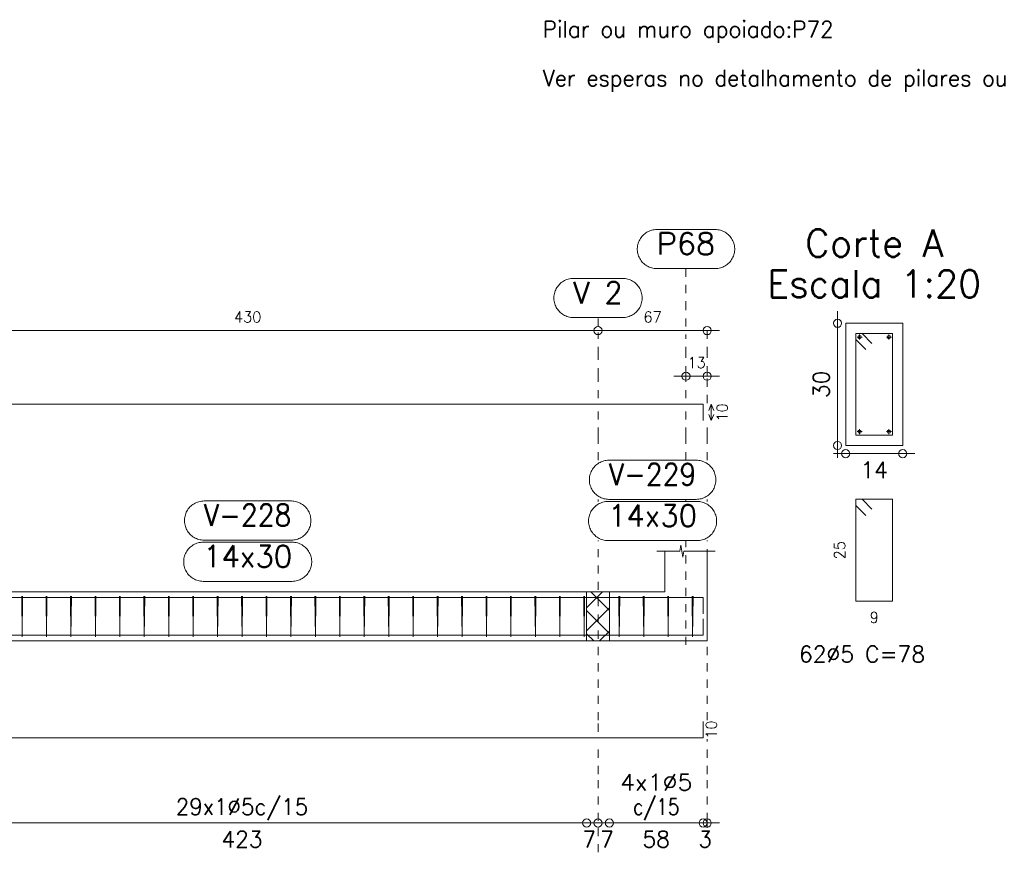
# Model space of a CAD drawing. Header units: millimetres. Extents: x -80 to 444, y 0 to 170.
# Tile 85 of 133: x 218 to 230, y 80 to 90. Entities that reach past the tile are written whole.
import ezdxf
from ezdxf.enums import TextEntityAlignment as Align

# ---------------------------------------------------------------- set-up
doc = ezdxf.new("R2010")
doc.units = ezdxf.units.MM
doc.linetypes.add('CYPE_PUNTO', pattern=[0.075, 0, -0.075])
for name, color, linetype, lineweight in [('ARM_COMPRIMENTOS', 3, 'Continuous', 0), ('ARM_DENTRO_VIGA', 4, 'Continuous', 15), ('ARM_ESTRIBOS', 3, 'Continuous', 0), ('COT_COTAS', 3, 'Continuous', 0), ('COT_EST', 3, 'Continuous', 0), ('COT_LIN_APOIOS', 2, 'CYPE_PUNTO', 0), ('COT_LIN_AUX_COTA', 2, 'CYPE_PUNTO', 0), ('REF_ESCALA', 3, 'Continuous', 0), ('REF_NOME', 3, 'Continuous', 0), ('REF_REFERENCIA', 3, 'Continuous', 0), ('SEC_CONTORNOS', 2, 'Continuous', 9), ('SEC_DIM_VIGA', 3, 'Continuous', 0), ('TEXTO_REF_NOME', 3, 'Continuous', 0), ('TEXTO_REF_REFERENCIA', 3, 'Continuous', 0), ('TXT_EST', 3, 'Continuous', 0)]:
    doc.layers.add(name, color=color, linetype=linetype, lineweight=lineweight)
doc.styles.add('CYPETXT', font='romans', dxfattribs={"height": 0.2})

msp = doc.modelspace()

# ---------------------------------------------------------------- linework, layer by layer
at = {"layer": 'ARM_COMPRIMENTOS'}
for p, q in [((226.1606, 85.2694), (226.1306, 85.1944)), ((226.1606, 85.2694), (226.1906, 85.1944)), ((226.1606, 85.2694), (226.1606, 85.0694)), ((226.1606, 85.0694), (226.1306, 85.1444)), ((226.1606, 85.0694), (226.1906, 85.1444))]:
    msp.add_line(p, q, dxfattribs=at)
at = {"layer": 'ARM_DENTRO_VIGA'}
for p, q in [((227.9511, 86.0944), (228.0111, 86.0944)), ((227.9811, 86.1244), (227.9811, 86.0644)), ((228.3111, 86.0944), (228.3711, 86.0944)), ((228.3411, 86.1244), (228.3411, 86.0644)), ((227.9811, 84.9644), (227.9811, 84.9044)), ((228.3411, 84.9644), (228.3411, 84.9044)), ((227.9511, 84.9344), (228.0111, 84.9344)), ((228.3111, 84.9344), (228.3711, 84.9344))]:
    msp.add_line(p, q, dxfattribs=at)
for points in [[(207.4806, 85.0694), (207.4806, 85.2694), (226.0606, 85.2694), (226.0606, 85.0694)], [(207.4806, 82.6992), (207.4806, 82.8992), (226.0606, 82.8992), (226.0606, 82.6992)], [(207.4806, 82.6352), (207.4806, 82.4352), (226.0606, 82.4352), (226.0606, 82.6352)], [(207.4806, 81.3772), (207.4806, 81.1772), (226.0606, 81.1772), (226.0606, 81.3772)]]:
    msp.add_lwpolyline(points, dxfattribs=at)
for centre in [(227.9811, 86.0944), (228.3411, 86.0944), (227.9811, 84.9344), (228.3411, 84.9344)]:
    msp.add_circle(centre, 0.02, dxfattribs=at)
at = {"layer": 'ARM_ESTRIBOS'}
for points in [[(228.1336, 86.0169), (228.0111, 86.1394), (227.9361, 86.1394), (227.9361, 84.8894), (228.3861, 84.8894), (228.3861, 86.1394), (227.9361, 86.1394), (227.9361, 86.0644), (228.0586, 85.9419)], [(228.1336, 83.9819), (228.0111, 84.1044), (227.9361, 84.1044), (227.9361, 82.8544), (228.3861, 82.8544), (228.3861, 84.1044), (227.9361, 84.1044), (227.9361, 84.0294), (228.0586, 83.9069)], [(217.7066, 82.8682), (217.7066, 82.9172), (217.7016, 82.4172), (217.6966, 82.9172), (217.6966, 82.8872), (217.6966, 82.8382)], [(218.0066, 82.8682), (218.0066, 82.9172), (218.0016, 82.4172), (217.9966, 82.9172), (217.9966, 82.8872), (217.9966, 82.8382)], [(218.3066, 82.8682), (218.3066, 82.9172), (218.3016, 82.4172), (218.2966, 82.9172), (218.2966, 82.8872), (218.2966, 82.8382)], [(218.6066, 82.8682), (218.6066, 82.9172), (218.6016, 82.4172), (218.5966, 82.9172), (218.5966, 82.8872), (218.5966, 82.8382)], [(218.9066, 82.8682), (218.9066, 82.9172), (218.9016, 82.4172), (218.8966, 82.9172), (218.8966, 82.8872), (218.8966, 82.8382)], [(219.2066, 82.8682), (219.2066, 82.9172), (219.2016, 82.4172), (219.1966, 82.9172), (219.1966, 82.8872), (219.1966, 82.8382)], [(219.5066, 82.8682), (219.5066, 82.9172), (219.5016, 82.4172), (219.4966, 82.9172), (219.4966, 82.8872), (219.4966, 82.8382)], [(219.8066, 82.8682), (219.8066, 82.9172), (219.8016, 82.4172), (219.7966, 82.9172), (219.7966, 82.8872), (219.7966, 82.8382)], [(220.1066, 82.8682), (220.1066, 82.9172), (220.1016, 82.4172), (220.0966, 82.9172), (220.0966, 82.8872), (220.0966, 82.8382)], [(220.4066, 82.8682), (220.4066, 82.9172), (220.4016, 82.4172), (220.3966, 82.9172), (220.3966, 82.8872), (220.3966, 82.8382)], [(220.7066, 82.8682), (220.7066, 82.9172), (220.7016, 82.4172), (220.6966, 82.9172), (220.6966, 82.8872), (220.6966, 82.8382)], [(221.0066, 82.8682), (221.0066, 82.9172), (221.0016, 82.4172), (220.9966, 82.9172), (220.9966, 82.8872), (220.9966, 82.8382)], [(221.3066, 82.8682), (221.3066, 82.9172), (221.3016, 82.4172), (221.2966, 82.9172), (221.2966, 82.8872), (221.2966, 82.8382)], [(221.6066, 82.8682), (221.6066, 82.9172), (221.6016, 82.4172), (221.5966, 82.9172), (221.5966, 82.8872), (221.5966, 82.8382)], [(221.9066, 82.8682), (221.9066, 82.9172), (221.9016, 82.4172), (221.8966, 82.9172), (221.8966, 82.8872), (221.8966, 82.8382)], [(222.2066, 82.8682), (222.2066, 82.9172), (222.2016, 82.4172), (222.1966, 82.9172), (222.1966, 82.8872), (222.1966, 82.8382)], [(222.5066, 82.8682), (222.5066, 82.9172), (222.5016, 82.4172), (222.4966, 82.9172), (222.4966, 82.8872), (222.4966, 82.8382)], [(222.8066, 82.8682), (222.8066, 82.9172), (222.8016, 82.4172), (222.7966, 82.9172), (222.7966, 82.8872), (222.7966, 82.8382)], [(223.1066, 82.8682), (223.1066, 82.9172), (223.1016, 82.4172), (223.0966, 82.9172), (223.0966, 82.8872), (223.0966, 82.8382)], [(223.4066, 82.8682), (223.4066, 82.9172), (223.4016, 82.4172), (223.3966, 82.9172), (223.3966, 82.8872), (223.3966, 82.8382)], [(223.7066, 82.8682), (223.7066, 82.9172), (223.7016, 82.4172), (223.6966, 82.9172), (223.6966, 82.8872), (223.6966, 82.8382)], [(224.0066, 82.8682), (224.0066, 82.9172), (224.0016, 82.4172), (223.9966, 82.9172), (223.9966, 82.8872), (223.9966, 82.8382)], [(224.3066, 82.8682), (224.3066, 82.9172), (224.3016, 82.4172), (224.2966, 82.9172), (224.2966, 82.8872), (224.2966, 82.8382)], [(224.6066, 82.8682), (224.6066, 82.9172), (224.6016, 82.4172), (224.5966, 82.9172), (224.5966, 82.8872), (224.5966, 82.8382)], [(225.0366, 82.8682), (225.0366, 82.9172), (225.0316, 82.4172), (225.0266, 82.9172), (225.0266, 82.8872), (225.0266, 82.8382)], [(225.3366, 82.8682), (225.3366, 82.9172), (225.3316, 82.4172), (225.3266, 82.9172), (225.3266, 82.8872), (225.3266, 82.8382)], [(225.6366, 82.8682), (225.6366, 82.9172), (225.6316, 82.4172), (225.6266, 82.9172), (225.6266, 82.8872), (225.6266, 82.8382)], [(225.9366, 82.8682), (225.9366, 82.9172), (225.9316, 82.4172), (225.9266, 82.9172), (225.9266, 82.8872), (225.9266, 82.8382)]]:
    msp.add_lwpolyline(points, dxfattribs=at)
at = {"layer": 'COT_COTAS'}
msp.add_line((225.7006, 85.6144), (226.2606, 85.6144), dxfattribs=at)
msp.add_lwpolyline([(207.2806, 86.1744), (216.1706, 86.1744), (224.7706, 86.1744), (226.2606, 86.1744)], dxfattribs=at)
for centre in [(224.7706, 86.1744), (226.1106, 86.1744), (225.8506, 85.6144), (226.1106, 85.6144)]:
    msp.add_circle(centre, 0.05, dxfattribs=at)
at = {"layer": 'COT_EST'}
msp.add_lwpolyline([(207.2806, 80.1322), (207.4806, 80.1322), (216.1706, 80.1322), (224.6306, 80.1322), (224.7706, 80.1322), (224.9106, 80.1322), (226.0606, 80.1322), (226.2606, 80.1322)], dxfattribs=at)
for centre in [(224.6306, 80.1322), (224.7706, 80.1322), (224.9106, 80.1322), (226.0606, 80.1322), (226.1106, 80.1322)]:
    msp.add_circle(centre, 0.05, dxfattribs=at)
at = {"layer": 'COT_LIN_APOIOS'}
for p, q in [((224.7706, 84.0772), (224.7706, 84.1032)), ((226.1106, 84.0772), (226.1106, 84.1032)), ((226.1106, 81.3922), (226.1106, 83.5972)), ((224.7706, 79.7722), (224.7706, 80.1072))]:
    msp.add_line(p, q, dxfattribs=at)
for points in [[(226.1106, 85.2844), (226.1106, 85.6144), (226.1106, 85.6394), (226.1106, 85.8744), (226.1106, 86.1494), (226.1106, 86.1744)], [(224.7706, 85.3444), (224.7706, 85.6144), (224.7706, 85.8744), (224.7706, 86.1494)], [(224.7706, 84.5832), (224.7706, 84.8832), (224.7706, 85.1944)], [(226.1106, 84.5832), (226.1106, 84.8832), (226.1106, 85.0544)], [(224.7706, 81.2522), (224.7706, 81.3922), (224.7706, 83.5972)], [(224.7706, 80.1572), (224.7706, 80.7322), (224.7706, 81.1022)], [(226.1106, 80.0722), (226.1106, 80.1072), (226.1106, 80.1572), (226.1106, 80.7322), (226.1106, 81.1622)]]:
    msp.add_lwpolyline(points, dxfattribs=at)
at = {"layer": 'COT_LIN_AUX_COTA'}
for p, q in [((224.7706, 86.2244), (224.7706, 86.3344)), ((225.8506, 84.0772), (225.8506, 84.1032)), ((225.8506, 82.3172), (225.8506, 83.5972))]:
    msp.add_line(p, q, dxfattribs=at)
for points in [[(225.8506, 86.2244), (225.8506, 86.4344), (225.8506, 86.9344)], [(225.8506, 85.3444), (225.8506, 85.6144), (225.8506, 85.6394), (225.8506, 85.8744), (225.8506, 86.1244)], [(225.8506, 84.5832), (225.8506, 84.8832), (225.8506, 85.1944)]]:
    msp.add_lwpolyline(points, dxfattribs=at)
at = {"layer": 'REF_NOME'}
for points in [[(225.9766, 84.5832), (225.9927, 84.5826), (226.0086, 84.581), (226.0245, 84.5784), (226.0401, 84.5747), (226.0554, 84.5699), (226.0703, 84.5641), (226.0849, 84.5574), (226.099, 84.5497), (226.1125, 84.541), (226.1254, 84.5315), (226.1376, 84.5212), (226.1492, 84.51), (226.1599, 84.4981), (226.1699, 84.4855), (226.1789, 84.4723), (226.1871, 84.4585), (226.1943, 84.4442), (226.2006, 84.4294), (226.2059, 84.4143), (226.2101, 84.3988), (226.2133, 84.3831), (226.2154, 84.3672), (226.2165, 84.3512), (226.2165, 84.3352), (226.2154, 84.3192), (226.2133, 84.3033), (226.2101, 84.2875), (226.2059, 84.2721), (226.2006, 84.2569), (226.1943, 84.2422), (226.1871, 84.2278), (226.1789, 84.214), (226.1699, 84.2008), (226.1599, 84.1882), (226.1492, 84.1763), (226.1376, 84.1652), (226.1254, 84.1548), (226.1125, 84.1453), (226.099, 84.1367), (226.0849, 84.129), (226.0703, 84.1222), (226.0554, 84.1165), (226.0401, 84.1117), (226.0245, 84.108), (226.0086, 84.1053), (225.9927, 84.1037), (225.9766, 84.1032), (224.9046, 84.1032), (224.8886, 84.1037), (224.8727, 84.1053), (224.8568, 84.108), (224.8412, 84.1117), (224.8259, 84.1165), (224.811, 84.1222), (224.7964, 84.129), (224.7823, 84.1367), (224.7688, 84.1453), (224.7559, 84.1548), (224.7437, 84.1652), (224.7321, 84.1763), (224.7214, 84.1882), (224.7114, 84.2008), (224.7024, 84.214), (224.6942, 84.2278), (224.6869, 84.2422), (224.6807, 84.2569), (224.6754, 84.2721), (224.6712, 84.2875), (224.668, 84.3033), (224.6659, 84.3192), (224.6648, 84.3352), (224.6648, 84.3512), (224.6659, 84.3672), (224.668, 84.3831), (224.6712, 84.3988), (224.6754, 84.4143), (224.6807, 84.4294), (224.6869, 84.4442), (224.6942, 84.4585), (224.7024, 84.4723), (224.7114, 84.4855), (224.7214, 84.4981), (224.7321, 84.51), (224.7437, 84.5212), (224.7559, 84.5315), (224.7688, 84.541), (224.7823, 84.5497), (224.7964, 84.5574), (224.811, 84.5641), (224.8259, 84.5699), (224.8412, 84.5747), (224.8568, 84.5784), (224.8727, 84.581), (224.8886, 84.5826), (224.9046, 84.5832), (225.9766, 84.5832)], [(221.0066, 84.0832), (221.0227, 84.0826), (221.0386, 84.081), (221.0545, 84.0784), (221.0701, 84.0747), (221.0854, 84.0699), (221.1003, 84.0641), (221.1149, 84.0574), (221.129, 84.0497), (221.1425, 84.041), (221.1554, 84.0315), (221.1676, 84.0212), (221.1792, 84.01), (221.1899, 83.9981), (221.1999, 83.9855), (221.2089, 83.9723), (221.2171, 83.9585), (221.2243, 83.9442), (221.2306, 83.9294), (221.2359, 83.9143), (221.2401, 83.8988), (221.2433, 83.8831), (221.2454, 83.8672), (221.2465, 83.8512), (221.2465, 83.8352), (221.2454, 83.8192), (221.2433, 83.8033), (221.2401, 83.7875), (221.2359, 83.7721), (221.2306, 83.7569), (221.2243, 83.7422), (221.2171, 83.7278), (221.2089, 83.714), (221.1999, 83.7008), (221.1899, 83.6882), (221.1792, 83.6763), (221.1676, 83.6652), (221.1554, 83.6548), (221.1425, 83.6453), (221.129, 83.6367), (221.1149, 83.629), (221.1003, 83.6222), (221.0854, 83.6165), (221.0701, 83.6117), (221.0545, 83.608), (221.0386, 83.6053), (221.0227, 83.6037), (221.0066, 83.6032), (219.9346, 83.6032), (219.9186, 83.6037), (219.9027, 83.6053), (219.8868, 83.608), (219.8712, 83.6117), (219.8559, 83.6165), (219.841, 83.6222), (219.8264, 83.629), (219.8123, 83.6367), (219.7988, 83.6453), (219.7859, 83.6548), (219.7737, 83.6652), (219.7621, 83.6763), (219.7514, 83.6882), (219.7414, 83.7008), (219.7324, 83.714), (219.7242, 83.7278), (219.7169, 83.7422), (219.7107, 83.7569), (219.7054, 83.7721), (219.7012, 83.7875), (219.698, 83.8033), (219.6959, 83.8192), (219.6948, 83.8352), (219.6948, 83.8512), (219.6959, 83.8672), (219.698, 83.8831), (219.7012, 83.8988), (219.7054, 83.9143), (219.7107, 83.9294), (219.7169, 83.9442), (219.7242, 83.9585), (219.7324, 83.9723), (219.7414, 83.9855), (219.7514, 83.9981), (219.7621, 84.01), (219.7737, 84.0212), (219.7859, 84.0315), (219.7988, 84.041), (219.8123, 84.0497), (219.8264, 84.0574), (219.841, 84.0641), (219.8559, 84.0699), (219.8712, 84.0747), (219.8868, 84.0784), (219.9027, 84.081), (219.9186, 84.0826), (219.9346, 84.0832), (221.0066, 84.0832)], [(225.9866, 84.0772), (226.0027, 84.0766), (226.0186, 84.075), (226.0345, 84.0724), (226.0501, 84.0687), (226.0654, 84.0639), (226.0803, 84.0581), (226.0949, 84.0514), (226.109, 84.0437), (226.1225, 84.035), (226.1354, 84.0255), (226.1476, 84.0152), (226.1592, 84.004), (226.1699, 83.9921), (226.1799, 83.9795), (226.1889, 83.9663), (226.1971, 83.9525), (226.2043, 83.9382), (226.2106, 83.9234), (226.2159, 83.9083), (226.2201, 83.8928), (226.2233, 83.8771), (226.2254, 83.8612), (226.2265, 83.8452), (226.2265, 83.8292), (226.2254, 83.8132), (226.2233, 83.7973), (226.2201, 83.7815), (226.2159, 83.7661), (226.2106, 83.7509), (226.2043, 83.7362), (226.1971, 83.7218), (226.1889, 83.708), (226.1799, 83.6948), (226.1699, 83.6822), (226.1592, 83.6703), (226.1476, 83.6592), (226.1354, 83.6488), (226.1225, 83.6393), (226.109, 83.6307), (226.0949, 83.623), (226.0803, 83.6162), (226.0654, 83.6105), (226.0501, 83.6057), (226.0345, 83.602), (226.0186, 83.5993), (226.0027, 83.5977), (225.9866, 83.5972), (224.8946, 83.5972), (224.8786, 83.5977), (224.8627, 83.5993), (224.8468, 83.602), (224.8312, 83.6057), (224.8159, 83.6105), (224.801, 83.6162), (224.7864, 83.623), (224.7723, 83.6307), (224.7588, 83.6393), (224.7459, 83.6488), (224.7337, 83.6592), (224.7221, 83.6703), (224.7114, 83.6822), (224.7014, 83.6948), (224.6924, 83.708), (224.6842, 83.7218), (224.6769, 83.7362), (224.6707, 83.7509), (224.6654, 83.7661), (224.6612, 83.7815), (224.658, 83.7973), (224.6559, 83.8132), (224.6548, 83.8292), (224.6548, 83.8452), (224.6559, 83.8612), (224.658, 83.8771), (224.6612, 83.8928), (224.6654, 83.9083), (224.6707, 83.9234), (224.6769, 83.9382), (224.6842, 83.9525), (224.6924, 83.9663), (224.7014, 83.9795), (224.7114, 83.9921), (224.7221, 84.004), (224.7337, 84.0152), (224.7459, 84.0255), (224.7588, 84.035), (224.7723, 84.0437), (224.7864, 84.0514), (224.801, 84.0581), (224.8159, 84.0639), (224.8312, 84.0687), (224.8468, 84.0724), (224.8627, 84.075), (224.8786, 84.0766), (224.8946, 84.0772), (225.9866, 84.0772)], [(221.0166, 83.5772), (221.0327, 83.5766), (221.0486, 83.575), (221.0645, 83.5724), (221.0801, 83.5687), (221.0954, 83.5639), (221.1103, 83.5581), (221.1249, 83.5514), (221.139, 83.5437), (221.1525, 83.535), (221.1654, 83.5255), (221.1776, 83.5152), (221.1892, 83.504), (221.1999, 83.4921), (221.2099, 83.4795), (221.2189, 83.4663), (221.2271, 83.4525), (221.2343, 83.4382), (221.2406, 83.4234), (221.2459, 83.4083), (221.2501, 83.3928), (221.2533, 83.3771), (221.2554, 83.3612), (221.2565, 83.3452), (221.2565, 83.3292), (221.2554, 83.3132), (221.2533, 83.2973), (221.2501, 83.2815), (221.2459, 83.2661), (221.2406, 83.2509), (221.2343, 83.2362), (221.2271, 83.2218), (221.2189, 83.208), (221.2099, 83.1948), (221.1999, 83.1822), (221.1892, 83.1703), (221.1776, 83.1592), (221.1654, 83.1488), (221.1525, 83.1393), (221.139, 83.1307), (221.1249, 83.123), (221.1103, 83.1162), (221.0954, 83.1105), (221.0801, 83.1057), (221.0645, 83.102), (221.0486, 83.0993), (221.0327, 83.0977), (221.0166, 83.0972), (219.9246, 83.0972), (219.9086, 83.0977), (219.8927, 83.0993), (219.8768, 83.102), (219.8612, 83.1057), (219.8459, 83.1105), (219.831, 83.1162), (219.8164, 83.123), (219.8023, 83.1307), (219.7888, 83.1393), (219.7759, 83.1488), (219.7637, 83.1592), (219.7521, 83.1703), (219.7414, 83.1822), (219.7314, 83.1948), (219.7224, 83.208), (219.7142, 83.2218), (219.7069, 83.2362), (219.7007, 83.2509), (219.6954, 83.2661), (219.6912, 83.2815), (219.688, 83.2973), (219.6859, 83.3132), (219.6848, 83.3292), (219.6848, 83.3452), (219.6859, 83.3612), (219.688, 83.3771), (219.6912, 83.3928), (219.6954, 83.4083), (219.7007, 83.4234), (219.7069, 83.4382), (219.7142, 83.4525), (219.7224, 83.4663), (219.7314, 83.4795), (219.7414, 83.4921), (219.7521, 83.504), (219.7637, 83.5152), (219.7759, 83.5255), (219.7888, 83.535), (219.8023, 83.5437), (219.8164, 83.5514), (219.831, 83.5581), (219.8459, 83.5639), (219.8612, 83.5687), (219.8768, 83.5724), (219.8927, 83.575), (219.9086, 83.5766), (219.9246, 83.5772), (221.0166, 83.5772)]]:
    msp.add_lwpolyline(points, close=True, dxfattribs=at)
at = {"layer": 'REF_REFERENCIA'}
for points in [[(226.2086, 87.4144), (226.2247, 87.4139), (226.2406, 87.4123), (226.2565, 87.4096), (226.2721, 87.4059), (226.2874, 87.4012), (226.3023, 87.3954), (226.3169, 87.3886), (226.331, 87.3809), (226.3445, 87.3723), (226.3574, 87.3628), (226.3696, 87.3524), (226.3812, 87.3413), (226.3919, 87.3294), (226.4019, 87.3168), (226.4109, 87.3036), (226.4191, 87.2898), (226.4263, 87.2755), (226.4326, 87.2607), (226.4379, 87.2455), (226.4421, 87.2301), (226.4453, 87.2143), (226.4474, 87.1985), (226.4485, 87.1824), (226.4485, 87.1664), (226.4474, 87.1504), (226.4453, 87.1345), (226.4421, 87.1188), (226.4379, 87.1033), (226.4326, 87.0882), (226.4263, 87.0734), (226.4191, 87.0591), (226.4109, 87.0453), (226.4019, 87.0321), (226.3919, 87.0195), (226.3812, 87.0076), (226.3696, 86.9964), (226.3574, 86.9861), (226.3445, 86.9766), (226.331, 86.9679), (226.3169, 86.9602), (226.3023, 86.9535), (226.2874, 86.9477), (226.2721, 86.943), (226.2565, 86.9392), (226.2406, 86.9366), (226.2247, 86.935), (226.2086, 86.9344), (225.4926, 86.9344), (225.4766, 86.935), (225.4607, 86.9366), (225.4448, 86.9392), (225.4292, 86.943), (225.4139, 86.9477), (225.399, 86.9535), (225.3844, 86.9602), (225.3703, 86.9679), (225.3568, 86.9766), (225.3439, 86.9861), (225.3317, 86.9964), (225.3201, 87.0076), (225.3094, 87.0195), (225.2994, 87.0321), (225.2904, 87.0453), (225.2822, 87.0591), (225.2749, 87.0734), (225.2687, 87.0882), (225.2634, 87.1033), (225.2592, 87.1188), (225.256, 87.1345), (225.2539, 87.1504), (225.2528, 87.1664), (225.2528, 87.1824), (225.2539, 87.1985), (225.256, 87.2143), (225.2592, 87.2301), (225.2634, 87.2455), (225.2687, 87.2607), (225.2749, 87.2755), (225.2822, 87.2898), (225.2904, 87.3036), (225.2994, 87.3168), (225.3094, 87.3294), (225.3201, 87.3413), (225.3317, 87.3524), (225.3439, 87.3628), (225.3568, 87.3723), (225.3703, 87.3809), (225.3844, 87.3886), (225.399, 87.3954), (225.4139, 87.4012), (225.4292, 87.4059), (225.4448, 87.4096), (225.4607, 87.4123), (225.4766, 87.4139), (225.4926, 87.4144), (226.2086, 87.4144)], [(225.0726, 86.8144), (225.0887, 86.8139), (225.1046, 86.8123), (225.1205, 86.8096), (225.1361, 86.8059), (225.1514, 86.8012), (225.1663, 86.7954), (225.1809, 86.7886), (225.195, 86.7809), (225.2085, 86.7723), (225.2214, 86.7628), (225.2336, 86.7524), (225.2452, 86.7413), (225.2559, 86.7294), (225.2659, 86.7168), (225.2749, 86.7036), (225.2831, 86.6898), (225.2903, 86.6755), (225.2966, 86.6607), (225.3019, 86.6455), (225.3061, 86.6301), (225.3093, 86.6143), (225.3114, 86.5985), (225.3125, 86.5824), (225.3125, 86.5664), (225.3114, 86.5504), (225.3093, 86.5345), (225.3061, 86.5188), (225.3019, 86.5033), (225.2966, 86.4882), (225.2903, 86.4734), (225.2831, 86.4591), (225.2749, 86.4453), (225.2659, 86.4321), (225.2559, 86.4195), (225.2452, 86.4076), (225.2336, 86.3964), (225.2214, 86.3861), (225.2085, 86.3766), (225.195, 86.3679), (225.1809, 86.3602), (225.1663, 86.3535), (225.1514, 86.3477), (225.1361, 86.343), (225.1205, 86.3392), (225.1046, 86.3366), (225.0887, 86.335), (225.0726, 86.3344), (224.4686, 86.3344), (224.4526, 86.335), (224.4367, 86.3366), (224.4208, 86.3392), (224.4052, 86.343), (224.3899, 86.3477), (224.375, 86.3535), (224.3604, 86.3602), (224.3463, 86.3679), (224.3328, 86.3766), (224.3199, 86.3861), (224.3077, 86.3964), (224.2961, 86.4076), (224.2854, 86.4195), (224.2754, 86.4321), (224.2664, 86.4453), (224.2582, 86.4591), (224.2509, 86.4734), (224.2447, 86.4882), (224.2394, 86.5033), (224.2352, 86.5188), (224.232, 86.5345), (224.2299, 86.5504), (224.2288, 86.5664), (224.2288, 86.5824), (224.2299, 86.5985), (224.232, 86.6143), (224.2352, 86.6301), (224.2394, 86.6455), (224.2447, 86.6607), (224.2509, 86.6755), (224.2582, 86.6898), (224.2664, 86.7036), (224.2754, 86.7168), (224.2854, 86.7294), (224.2961, 86.7413), (224.3077, 86.7524), (224.3199, 86.7628), (224.3328, 86.7723), (224.3463, 86.7809), (224.3604, 86.7886), (224.375, 86.7954), (224.3899, 86.8012), (224.4052, 86.8059), (224.4208, 86.8096), (224.4367, 86.8123), (224.4526, 86.8139), (224.4686, 86.8144), (225.0726, 86.8144)]]:
    msp.add_lwpolyline(points, close=True, dxfattribs=at)
at = {"layer": 'SEC_CONTORNOS'}
for p, q in [((225.5906, 82.9672), (225.5906, 83.4672)), ((224.6306, 82.7734), (224.8244, 82.9672)), ((224.9106, 82.7403), (224.6837, 82.9672)), ((224.6306, 82.4905), (224.9106, 82.7705)), ((224.9106, 82.4575), (224.6306, 82.7375)), ((224.718, 82.3672), (224.6306, 82.4546)), ((224.7901, 82.3672), (224.9106, 82.4877)), ((225.5906, 82.3672), (226.1106, 82.3672))]:
    msp.add_line(p, q, dxfattribs=at)
for points in [[(227.8111, 86.2644), (227.8111, 84.7644), (228.5111, 84.7644), (228.5111, 86.2644), (227.8111, 86.2644)], [(224.6306, 82.9672), (224.6306, 82.3672), (224.9106, 82.3672), (224.9106, 82.9672), (224.6306, 82.9672)]]:
    msp.add_lwpolyline(points, close=True, dxfattribs=at)
for points in [[(225.4906, 83.4672), (225.7736, 83.4672), (225.7861, 83.5422), (225.8111, 83.3922), (225.8236, 83.4672), (226.2106, 83.4672)], [(226.1106, 82.3672), (226.1106, 82.9672), (226.1106, 83.4672)], [(216.4306, 82.9672), (224.6306, 82.9672), (224.7706, 82.9672)], [(224.7706, 82.9672), (224.9106, 82.9672), (225.5906, 82.9672)], [(224.7706, 82.3672), (224.9106, 82.3672), (225.5906, 82.3672), (226.1106, 82.3672), (226.1106, 82.9672)], [(216.1706, 82.3672), (216.4306, 82.3672), (224.6306, 82.3672), (224.7706, 82.3672)]]:
    msp.add_lwpolyline(points, dxfattribs=at)
at = {"layer": 'SEC_DIM_VIGA'}
for p, q in [((227.7111, 86.4144), (227.7111, 84.6144)), ((227.6611, 84.6644), (228.6611, 84.6644))]:
    msp.add_line(p, q, dxfattribs=at)
for centre in [(227.7111, 86.2644), (227.7111, 84.7644), (227.8111, 84.6644), (228.5111, 84.6644)]:
    msp.add_circle(centre, 0.05, dxfattribs=at)

# ---------------------------------------------------------------- texts
at = {"layer": 'ARM_COMPRIMENTOS', "style": 'CYPETXT', "width": 0.953514}
for p, p2 in [((226.3606, 85.0574), (226.3606, 85.2814)), ((226.2273, 81.1652), (226.2273, 81.3892))]:
    msp.add_text('10', height=0.13333, rotation=90, dxfattribs=at).set_placement(p, p2, align=Align.FIT)
at = {"layer": 'ARM_ESTRIBOS', "style": 'CYPETXT', "width": 0.88337}
msp.add_text('62%%c5 C=78', height=0.2, dxfattribs=at).set_placement((227.2371, 82.1044), (228.7851, 82.1044), align=Align.FIT)
at = {"layer": 'COT_COTAS', "style": 'CYPETXT'}
for s, width, p, p2 in [('430', 0.928421, (220.3026, 86.2744), (220.6386, 86.2744)), ('67', 0.953514, (225.3286, 86.2744), (225.5526, 86.2744)), ('13', 0.953514, (225.8686, 85.7144), (226.0926, 85.7144))]:
    msp.add_text(s, height=0.13333, dxfattribs=dict(at, width=width)).set_placement(p, p2, align=Align.FIT)
at = {"layer": 'COT_EST', "style": 'CYPETXT'}
for s, width, p, p2 in [('423', 0.928421, (220.1486, 79.8322), (220.6526, 79.8322)), ('7', 1.037647, (224.5776, 79.8322), (224.7456, 79.8322)), ('7', 1.037647, (224.7956, 79.8322), (224.9636, 79.8322)), ('58', 0.953514, (225.3176, 79.8322), (225.6536, 79.8322)), ('3', 1.037647, (226.0016, 79.8322), (226.1696, 79.8322))]:
    msp.add_text(s, height=0.2, dxfattribs=dict(at, width=width)).set_placement(p, p2, align=Align.FIT)
at = {"layer": 'REF_ESCALA', "style": 'CYPETXT'}
for s, width, p, p2 in [('Pilar ou muro apoiado:P72', 0.85, (224.0926, 89.7722), (227.6626, 89.7722)), ('Ver esperas no detalhamento de pilares ou vista de muros', 0.827909, (224.0926, 89.1722), (231.8986, 89.1722))]:
    msp.add_text(s, height=0.2, dxfattribs=dict(at, width=width)).set_placement(p, p2, align=Align.FIT)
at = {"layer": 'SEC_DIM_VIGA', "style": 'CYPETXT', "width": 0.953514}
for s, height, p, p2 in [('30', 0.2, (227.6111, 85.3464), (227.6111, 85.6824)), ('25', 0.13333, (227.8028, 83.3674), (227.8028, 83.5914))]:
    msp.add_text(s, height=height, rotation=90, dxfattribs=at).set_placement(p, p2, align=Align.FIT)
at = {"layer": 'SEC_DIM_VIGA', "style": 'CYPETXT'}
for s, height, width, p, p2 in [('14', 0.2, 0.928421, (227.9931, 84.3644), (228.3291, 84.3644)), ('9', 0.1333, 1.1025, (228.1051, 82.5878), (228.2171, 82.5878))]:
    msp.add_text(s, height=height, dxfattribs=dict(at, width=width)).set_placement(p, p2, align=Align.FIT)
at = {"layer": 'TEXTO_REF_NOME', "style": 'CYPETXT'}
for s, height, width, p, p2 in [('Corte A', 0.33333, 0.885124, (227.3111, 87.0811), (229.0111, 87.0811)), ('Escala 1:20', 0.333333, 0.879654, (226.8486, 86.5811), (229.4736, 86.5811)), ('V-229', 0.26667, 0.8442, (224.9046, 84.2765), (225.9766, 84.2765)), ('V-228', 0.26667, 0.835842, (219.9346, 83.7765), (221.0066, 83.7765)), ('14x30', 0.26667, 0.91484, (224.8946, 83.7705), (225.9866, 83.7705)), ('14x30', 0.26667, 0.91484, (219.9246, 83.2705), (221.0166, 83.2705))]:
    msp.add_text(s, height=height, dxfattribs=dict(at, width=width)).set_placement(p, p2, align=Align.FIT)
at = {"layer": 'TEXTO_REF_REFERENCIA', "style": 'CYPETXT'}
for s, width, p, p2 in [('P68', 0.972155, (225.4926, 87.1078), (226.2086, 87.1078)), ('V 2', 0.849375, (224.4686, 86.5078), (225.0726, 86.5078))]:
    msp.add_text(s, height=0.26667, dxfattribs=dict(at, width=width)).set_placement(p, p2, align=Align.FIT)
at = {"layer": 'TXT_EST', "style": 'CYPETXT'}
for s, width, p, p2 in [('4x1%%c5', 0.999194, (225.0431, 80.5322), (225.9281, 80.5322)), ('29x1%%c5c/15', 0.882979, (219.5891, 80.2322), (221.2121, 80.2322)), ('c/15', 0.777273, (225.2006, 80.2322), (225.7706, 80.2322))]:
    msp.add_text(s, height=0.2, dxfattribs=dict(at, width=width)).set_placement(p, p2, align=Align.FIT)

doc.saveas('drawing.dxf')
